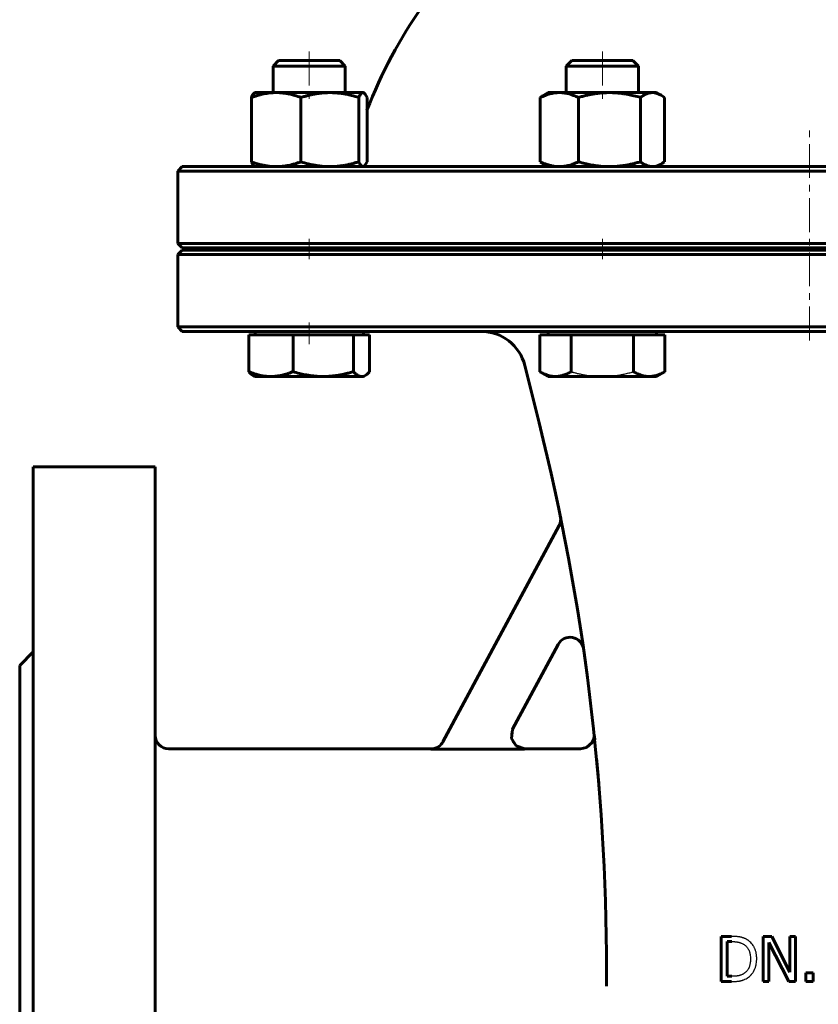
# Model space of a CAD drawing. Header units: millimetres. Extents: x -174 to 180, y -349 to 357.
# Tile 2 of 4: x -172 to 5, y -168 to 50. Entities that reach past the tile are written whole.
import ezdxf

# ---------------------------------------------------------------- set-up
doc = ezdxf.new("R2010")
doc.units = ezdxf.units.MM
for name, pattern in [('K5LT-1', [0]), ('K5LT_AXLED', [12, 7.5, -1.5, 1.5, -1.5]), ('K5LT_BASIC', [0])]:
    doc.linetypes.add(name, pattern=pattern)
doc.layers.add('Системный слой (1)', color=7, linetype='Continuous', true_color=0x6c6c6c)

# ---------------------------------------------------------------- blocks, each defined once
blk = doc.blocks.new('U0')
at = {"layer": 'Системный слой (1)', "color": 143, "linetype": 'K5LT_BASIC', "lineweight": 60, "true_color": 0x33acca}
for p, q in [((2.94, 17.12), (-136.06, 17.12)), ((141.94, 17.12), (2.94, 17.12))]:
    blk.add_line(p, q, dxfattribs=at)
blk = doc.blocks.new('U5')
at = {"layer": 'Системный слой (1)', "color": 143, "linetype": 'K5LT_BASIC', "lineweight": 60, "true_color": 0x33acca}
blk.add_line((-142.06, -49.38), (-142.06, -199.38), dxfattribs=at)
blk = doc.blocks.new('U7')
at = {"layer": 'Системный слой (1)', "color": 143, "linetype": 'K5LT_BASIC', "lineweight": 60, "true_color": 0x33acca}
for p, q in [((2.94, -1.38), (-136.06, -1.38)), ((141.94, -1.38), (2.94, -1.38))]:
    blk.add_line(p, q, dxfattribs=at)
blk = doc.blocks.new('U8')
at = {"layer": 'Системный слой (1)', "color": 143, "linetype": 'K5LT_BASIC', "lineweight": 60, "true_color": 0x33acca}
for p, q in [((-172.06, -93.38), (-172.06, -199.38)), ((-172.06, -199.38), (-172.06, -305.38))]:
    blk.add_line(p, q, dxfattribs=at)
blk = doc.blocks.new('U11')
at = {"layer": 'Системный слой (1)', "color": 143, "linetype": 'K5LT_BASIC', "lineweight": 60, "true_color": 0x33acca}
for p, q in [((-80.92, -111.88), (-139.06, -111.88)), ((-47.79, -111.88), (-60.18, -111.88))]:
    blk.add_line(p, q, dxfattribs=at)
blk = doc.blocks.new('U13')
at = {"layer": 'Системный слой (1)', "color": 143, "linetype": 'K5LT_BASIC', "lineweight": 60, "true_color": 0x33acca}
for p, q in [((-63.1, -109.56), (-62.91, -107.62)), ((-62.91, -107.62), (-62.83, -107.47)), ((-62.09, -111.2), (-63.1, -109.56)), ((-60.18, -111.88), (-62.09, -111.2))]:
    blk.add_line(p, q, dxfattribs=at)
blk = doc.blocks.new('U14')
at = {"layer": 'Системный слой (1)', "color": 143, "linetype": 'K5LT_BASIC', "lineweight": 60, "true_color": 0x33acca}
for p, q in [((-136.06, -19.38), (2.94, -19.38)), ((2.94, -19.38), (141.94, -19.38))]:
    blk.add_line(p, q, dxfattribs=at)
blk = doc.blocks.new('U17')
at = {"layer": 'Системный слой (1)', "color": 143, "linetype": 'K5LT_BASIC', "lineweight": 60, "true_color": 0x33acca}
for p, q in [((-136.06, -0.88), (2.94, -0.88)), ((2.94, -0.88), (141.94, -0.88))]:
    blk.add_line(p, q, dxfattribs=at)
blk = doc.blocks.new('U18')
at = {"layer": 'Системный слой (1)', "color": 143, "linetype": 'K5LT_BASIC', "lineweight": 60, "true_color": 0x33acca}
for p, q in [((-44.8, -108.64), (-44.8, -108.64)), ((-44.8, -108.64), (-44.8, -108.64)), ((-44.8, -108.64), (-44.8, -108.64)), ((-44.8, -108.64), (-44.8, -108.64)), ((-44.8, -108.64), (-44.8, -108.64)), ((-44.8, -108.64), (-44.8, -108.65)), ((-44.8, -108.65), (-44.8, -108.65)), ((-44.8, -108.65), (-44.8, -108.66)), ((-44.8, -108.66), (-44.8, -108.66)), ((-44.8, -108.66), (-44.8, -108.66)), ((-44.8, -108.66), (-44.8, -108.67)), ((-44.8, -108.67), (-44.8, -108.67)), ((-44.8, -108.67), (-44.8, -108.67)), ((-44.8, -108.67), (-44.8, -108.67)), ((-44.8, -108.67), (-44.8, -108.67)), ((-44.8, -108.67), (-44.8, -108.67)), ((-44.8, -108.67), (-44.8, -108.68)), ((-44.8, -108.68), (-44.8, -108.68)), ((-44.8, -108.68), (-44.8, -108.68)), ((-44.8, -108.68), (-44.8, -108.68)), ((-44.8, -108.68), (-44.8, -108.68)), ((-44.8, -108.68), (-44.8, -108.68)), ((-44.8, -108.68), (-44.8, -108.68)), ((-44.8, -108.68), (-44.8, -108.68)), ((-44.8, -108.68), (-44.8, -108.69)), ((-44.8, -108.69), (-44.8, -108.69)), ((-44.8, -108.69), (-44.8, -108.69)), ((-44.8, -108.69), (-44.8, -108.69)), ((-44.8, -108.69), (-44.79, -108.69)), ((-44.79, -108.92), (-44.8, -109.16)), ((-44.79, -108.69), (-44.79, -108.7)), ((-44.79, -108.7), (-44.79, -108.71)), ((-44.79, -108.71), (-44.79, -108.74)), ((-44.79, -108.74), (-44.79, -108.8)), ((-44.79, -108.8), (-44.79, -108.92)), ((-45.26, -110.5), (-46.49, -111.59)), ((-44.89, -109.63), (-45.26, -110.5)), ((-44.8, -109.16), (-44.89, -109.63)), ((-46.49, -111.59), (-47.79, -111.89))]:
    blk.add_line(p, q, dxfattribs=at)
blk = doc.blocks.new('U20')
at = {"layer": 'Системный слой (1)', "color": 143, "linetype": 'K5LT_BASIC', "lineweight": 60, "true_color": 0x33acca}
blk.add_line((-169.06, -49.38), (-169.06, -199.38), dxfattribs=at)
blk = doc.blocks.new('U21')
at = {"layer": 'Системный слой (1)', "color": 143, "linetype": 'K5LT_BASIC', "lineweight": 60, "true_color": 0x33acca}
for start, end in [(106.6014, 113.2947), (66.7053, 73.3986), (130.4969, 159.0486), (20.9328, 49.5031)]:
    blk.add_arc((2.94, -7.93), 105, start, end, dxfattribs=at)
blk = doc.blocks.new('U31')
at = {"layer": 'Системный слой (1)', "color": 143, "linetype": 'K5LT_BASIC', "lineweight": 60, "true_color": 0x33acca}
for p, q in [((-95.96, 33.51), (-96.03, 33.52)), ((-95.89, 33.49), (-95.96, 33.51)), ((-95.82, 33.46), (-95.89, 33.49)), ((-95.76, 33.42), (-95.82, 33.46)), ((-95.54, 33.19), (-95.76, 33.42)), ((-95.3, 32.82), (-95.54, 33.19)), ((-95.11, 32.44), (-95.3, 32.82))]:
    blk.add_line(p, q, dxfattribs=at)
blk = doc.blocks.new('U33')
at = {"layer": 'Системный слой (1)', "color": 143, "linetype": 'K5LT_BASIC', "lineweight": 60, "true_color": 0x33acca}
for p, q in [((-95.59, 17.37), (-95.36, 17.71)), ((-95.36, 17.71), (-95.11, 18.19)), ((-96.03, 17.12), (-95.96, 17.12)), ((-95.96, 17.12), (-95.89, 17.14)), ((-95.89, 17.14), (-95.82, 17.18)), ((-95.82, 17.18), (-95.59, 17.37))]:
    blk.add_line(p, q, dxfattribs=at)
blk = doc.blocks.new('U35')
at = {"layer": 'Системный слой (1)', "color": 143, "linetype": 'K5LT_BASIC', "lineweight": 60, "true_color": 0x33acca}
for p, q in [((-94.87, -28.66), (-94.54, -28.31)), ((-96.33, -29.38), (-96.05, -29.36)), ((-96.05, -29.36), (-95.78, -29.28)), ((-95.78, -29.28), (-95.5, -29.14)), ((-95.5, -29.14), (-95.19, -28.93)), ((-95.19, -28.93), (-94.87, -28.66))]:
    blk.add_line(p, q, dxfattribs=at)
blk = doc.blocks.new('U37')
at = {"layer": 'Системный слой (1)', "color": 143, "linetype": 'K5LT_BASIC', "lineweight": 60, "true_color": 0x33acca}
for p, q in [((-31.75, 33.51), (-31.9, 33.52)), ((-31.12, 33.42), (-31.75, 33.51)), ((-30.49, 33.2), (-31.12, 33.42)), ((-29.98, 32.94), (-30.49, 33.2)), ((-29.74, 32.79), (-29.98, 32.94)), ((-29.49, 32.63), (-29.74, 32.79)), ((-29.24, 32.44), (-29.49, 32.63))]:
    blk.add_line(p, q, dxfattribs=at)
blk = doc.blocks.new('U43')
at = {"layer": 'Системный слой (1)', "color": 143, "linetype": 'K5LT_BASIC', "lineweight": 60, "true_color": 0x33acca}
for p, q in [((-30.64, 17.37), (-29.98, 17.69)), ((-29.98, 17.69), (-29.73, 17.84)), ((-29.73, 17.84), (-29.49, 18.01)), ((-29.49, 18.01), (-29.24, 18.19)), ((-31.9, 17.12), (-31.27, 17.18)), ((-31.27, 17.18), (-30.64, 17.37))]:
    blk.add_line(p, q, dxfattribs=at)

msp = doc.modelspace()

# ---------------------------------------------------------------- linework, layer by layer
at = {"layer": 'Системный слой (1)', "color": 30, "linetype": 'K5LT_AXLED', "lineweight": 18, "true_color": 0xff8000}
for p, q in [((-107.92, 42.62), (-107.92, 31.52)), ((-42.98, 42.62), (-42.98, 31.52)), ((2.94, -21.38), (2.94, 26.54)), ((-107.92, 1.12), (-107.92, -3.38)), ((-42.98, 1.12), (-42.98, -3.38)), ((-107.92, -17.38), (-107.92, -22.18))]:
    msp.add_line(p, q, dxfattribs=at)
at = {"layer": 'Системный слой (1)', "color": 143, "linetype": 'K5LT_BASIC', "lineweight": 60, "true_color": 0x33acca}
for p, q in [((-114.69, 40.62), (-115.92, 39.39)), ((-115.92, 39.39), (-102.26, 39.39)), ((-115.92, 33.52), (-115.92, 39.39)), ((-101.15, 40.62), (-114.69, 40.62)), ((-102.26, 39.39), (-99.92, 39.39)), ((-101.15, 40.62), (-99.92, 39.39)), ((-99.92, 33.52), (-99.92, 39.39)), ((-49.75, 40.62), (-50.98, 39.39)), ((-50.98, 39.39), (-34.98, 39.39)), ((-50.98, 33.52), (-50.98, 39.39)), ((-36.21, 40.62), (-49.75, 40.62)), ((-36.21, 40.62), (-34.98, 39.39)), ((-34.98, 33.52), (-34.98, 39.39)), ((-119.92, 33.52), (-120.03, 33.46)), ((-119.92, 33.52), (-115.24, 33.52)), ((-115.24, 33.52), (-103.34, 33.52)), ((-103.34, 33.52), (-96.03, 33.52)), ((-96.03, 33.52), (-95.92, 33.52)), ((-95.92, 33.52), (-95.82, 33.46)), ((-54.98, 33.52), (-55.97, 32.94)), ((-54.98, 33.52), (-52.51, 33.52)), ((-52.51, 33.52), (-41.43, 33.52)), ((-41.43, 33.52), (-31.9, 33.52)), ((-31.9, 33.52), (-30.98, 33.52)), ((-30.98, 33.52), (-29.98, 32.94)), ((-120.73, 32.44), (-120.73, 18.19)), ((-109.75, 32.44), (-109.75, 18.19)), ((-96.94, 32.44), (-96.94, 18.19)), ((-95.11, 32.44), (-95.11, 18.19)), ((-56.72, 32.44), (-56.72, 18.19)), ((-48.3, 32.44), (-48.3, 18.19)), ((-34.56, 32.44), (-34.56, 18.19)), ((-29.24, 32.44), (-29.24, 18.19)), ((-54.98, 17.12), (-55.97, 17.69)), ((-30.98, 17.12), (-29.98, 17.69)), ((-136.06, 17.12), (-137.06, 16.12)), ((-137.06, 0.12), (-137.06, 16.12)), ((-137.06, 16.12), (2.94, 16.12)), ((-119.92, 17.12), (-120.03, 17.18)), ((-119.92, 17.12), (-120.02, 17.17)), ((-95.92, 17.12), (-95.82, 17.18)), ((2.94, 16.12), (142.94, 16.12)), ((2.94, 0.12), (-137.06, 0.12)), ((-136.06, -0.88), (-137.06, 0.12)), ((142.94, 0.12), (2.94, 0.12)), ((-136.06, -1.38), (-137.06, -2.38)), ((-115.92, -1.38), (-115.92, -0.88)), ((-99.92, -1.38), (-99.92, -0.88)), ((-97.06, -1.38), (-97.06, -0.88)), ((-50.98, -1.38), (-50.98, -0.88)), ((-34.98, -1.38), (-34.98, -0.88)), ((-137.06, -2.38), (2.94, -2.38)), ((-137.06, -18.38), (-137.06, -2.38)), ((2.94, -2.38), (142.94, -2.38)), ((2.94, -18.38), (-137.06, -18.38)), ((-136.06, -19.38), (-137.06, -18.38)), ((-119.92, -20.18), (-119.92, -19.38)), ((-95.92, -20.18), (-95.92, -19.38)), ((-54.98, -20.18), (-54.98, -19.38)), ((-30.98, -20.18), (-30.98, -19.38)), ((142.94, -18.38), (2.94, -18.38)), ((-121.31, -20.18), (-121.31, -28.31)), ((-121.31, -20.18), (-116.41, -20.18)), ((-116.41, -20.18), (-111.51, -20.18)), ((-111.51, -20.18), (-104.82, -20.18)), ((-111.51, -20.18), (-111.51, -28.31)), ((-104.82, -20.18), (-98.12, -20.18)), ((-98.12, -20.18), (-98.12, -28.31)), ((-98.12, -20.18), (-96.33, -20.18)), ((-96.33, -20.18), (-94.54, -20.18)), ((-94.54, -20.18), (-94.54, -28.31)), ((-56.83, -20.18), (-53.37, -20.18)), ((-56.83, -20.18), (-56.83, -28.31)), ((-53.37, -20.18), (-49.91, -20.18)), ((-49.91, -20.18), (-49.91, -28.31)), ((-49.91, -20.18), (-42.98, -20.18)), ((-42.98, -20.18), (-36.05, -20.18)), ((-36.05, -20.18), (-32.59, -20.18)), ((-36.05, -20.18), (-36.05, -28.31)), ((-32.59, -20.18), (-29.12, -20.18)), ((-29.12, -20.18), (-29.12, -28.31)), ((-56.99, -39.67), (-60.16, -26.96)), ((-54.98, -29.38), (-56.83, -28.31)), ((-30.98, -29.38), (-29.12, -28.31)), ((-119.92, -29.38), (-120.35, -29.14)), ((-116.41, -29.38), (-119.92, -29.38)), ((-104.82, -29.38), (-116.41, -29.38)), ((-96.33, -29.38), (-104.82, -29.38)), ((-95.92, -29.38), (-96.33, -29.38)), ((-95.92, -29.38), (-95.5, -29.14)), ((-53.37, -29.38), (-54.98, -29.38)), ((-42.98, -29.38), (-53.37, -29.38)), ((-32.59, -29.38), (-42.98, -29.38)), ((-30.98, -29.38), (-32.59, -29.38)), ((-169.06, -49.38), (-142.06, -49.38)), ((-78.29, -110.34), (-52.57, -62.42)), ((-52.77, -88.73), (-62.85, -107.5)), ((-172.06, -93.38), (-169.06, -90.38)), ((-44.77, -108.87), (-44.77, -108.87)), ((-44.67, -109.87), (-44.75, -109.07)), ((-80.94, -111.92), (-60.2, -111.92)), ((-16.66, -153.43), (-16.66, -163.43)), ((-14.39, -153.43), (-16.66, -153.43)), ((-15.33, -154.58), (-14.32, -154.58)), ((-15.33, -162.27), (-15.33, -154.58)), ((-7.34, -153.43), (-7.34, -163.43)), ((-5.45, -153.43), (-7.34, -153.43)), ((-6.1, -163.43), (-6.1, -154.8)), ((-6.1, -154.8), (-1.67, -163.43)), ((-1.42, -161.34), (-5.45, -153.43)), ((-0.18, -153.43), (-1.42, -153.43)), ((-1.42, -153.43), (-1.42, -161.34)), ((-0.18, -163.43), (-0.18, -153.43)), ((-42.06, -164.48), (-42.06, -160.94)), ((-16.66, -163.43), (-14.36, -163.43)), ((-14.32, -162.27), (-15.33, -162.27)), ((-7.34, -163.43), (-6.1, -163.43)), ((-1.67, -163.43), (-0.18, -163.43)), ((2.11, -161.51), (2.11, -163.43)), ((3.71, -161.51), (2.11, -161.51)), ((2.11, -163.43), (3.71, -163.43)), ((3.71, -163.43), (3.71, -161.51))]:
    msp.add_line(p, q, dxfattribs=at)
for centre, radius, start, end in [((-69.86, -29.38), 10, 14.0362, 90), ((-542.06, -160.94), 500, 0, 14.0362), ((-55.21, -61), 3, 331.7693, 11.6006), ((-50.12, -90.15), 3, 8.189, 151.7693), ((-139.06, -108.88), 3, 180, 270), ((-542.06, -160.94), 500, 5.8925, 5.9773)]:
    msp.add_arc(centre, radius, start, end, dxfattribs=at)
for points, knots in [([(-115.24, 33.52), (-115.48, 33.52), (-115.95, 33.5), (-116.65, 33.45), (-117.32, 33.36), (-117.99, 33.24), (-118.65, 33.09), (-119.32, 32.91), (-120.01, 32.7), (-120.49, 32.53), (-120.73, 32.44)], [0, 0, 0, 0, 1.556195, 3.019436, 4.403842, 5.727684, 7.028118, 8.32451, 9.643455, 11, 11, 11, 11]), ([(-120.73, 32.44), (-120.67, 32.58), (-120.55, 32.82), (-120.38, 33.09), (-120.24, 33.29), (-120.12, 33.4), (-120.05, 33.44), (-120.03, 33.46)], [0, 0, 0, 0, 1.98732, 3.838925, 5.482306, 7.202848, 8, 8, 8, 8]), ([(-109.75, 32.44), (-110.22, 32.62), (-111.02, 32.88), (-112.01, 33.13), (-112.86, 33.31), (-113.65, 33.43), (-114.46, 33.5), (-114.98, 33.52), (-115.24, 33.52)], [0, 0, 0, 0, 2.099298, 3.666194, 4.814162, 6.366241, 7.667869, 9, 9, 9, 9]), ([(-103.34, 33.52), (-103.62, 33.52), (-104.17, 33.5), (-104.99, 33.45), (-105.78, 33.36), (-106.55, 33.24), (-107.32, 33.09), (-108.1, 32.91), (-108.91, 32.7), (-109.46, 32.53), (-109.75, 32.44)], [0, 0, 0, 0, 1.556195, 3.019436, 4.403842, 5.727684, 7.028118, 8.32451, 9.643455, 11, 11, 11, 11]), ([(-96.94, 32.44), (-97.49, 32.62), (-98.42, 32.88), (-99.58, 33.13), (-100.57, 33.31), (-101.49, 33.43), (-102.44, 33.5), (-103.04, 33.52), (-103.34, 33.52)], [0, 0, 0, 0, 2.099298, 3.666194, 4.814162, 6.366241, 7.667869, 9, 9, 9, 9]), ([(-96.03, 33.52), (-96.07, 33.52), (-96.14, 33.5), (-96.26, 33.45), (-96.37, 33.36), (-96.48, 33.24), (-96.59, 33.09), (-96.7, 32.91), (-96.82, 32.7), (-96.9, 32.53), (-96.94, 32.44)], [0, 0, 0, 0, 1.556195, 3.019436, 4.403842, 5.727684, 7.028118, 8.32451, 9.643455, 11, 11, 11, 11]), ([(-52.51, 33.52), (-52.69, 33.52), (-53.05, 33.5), (-53.59, 33.45), (-54.11, 33.36), (-54.62, 33.24), (-55.12, 33.09), (-55.64, 32.91), (-56.17, 32.7), (-56.53, 32.53), (-56.72, 32.44)], [0, 0, 0, 0, 1.556195, 3.019436, 4.403842, 5.727684, 7.028118, 8.32451, 9.643455, 11, 11, 11, 11]), ([(-48.3, 32.44), (-48.66, 32.62), (-49.27, 32.88), (-50.03, 33.13), (-50.69, 33.31), (-51.29, 33.43), (-51.91, 33.5), (-52.31, 33.52), (-52.51, 33.52)], [0, 0, 0, 0, 2.099298, 3.666194, 4.814162, 6.366241, 7.667869, 9, 9, 9, 9]), ([(-41.43, 33.52), (-41.73, 33.52), (-42.31, 33.5), (-43.19, 33.45), (-44.04, 33.36), (-44.87, 33.24), (-45.69, 33.09), (-46.53, 32.91), (-47.4, 32.7), (-47.99, 32.53), (-48.3, 32.44)], [0, 0, 0, 0, 1.556195, 3.019436, 4.403842, 5.727684, 7.028118, 8.32451, 9.643455, 11, 11, 11, 11]), ([(-34.56, 32.44), (-35.06, 32.59), (-35.99, 32.84), (-37.08, 33.08), (-37.95, 33.23), (-38.77, 33.35), (-39.7, 33.45), (-40.62, 33.51), (-41.18, 33.52), (-41.43, 33.52)], [0, 0, 0, 0, 1.974251, 3.768081, 4.700854, 5.797945, 7.430361, 8.887345, 10, 10, 10, 10]), ([(-31.9, 33.52), (-32.01, 33.52), (-32.24, 33.5), (-32.58, 33.45), (-32.91, 33.36), (-33.23, 33.24), (-33.55, 33.09), (-33.87, 32.91), (-34.21, 32.7), (-34.44, 32.53), (-34.56, 32.44)], [0, 0, 0, 0, 1.556195, 3.019436, 4.403842, 5.727684, 7.028118, 8.32451, 9.643455, 11, 11, 11, 11]), ([(-120.03, 17.18), (-120.08, 17.21), (-120.18, 17.29), (-120.33, 17.47), (-120.48, 17.7), (-120.62, 17.95), (-120.7, 18.13), (-120.73, 18.19)], [0, 0, 0, 0, 1.995787, 3.5719, 5.328689, 7.219353, 8, 8, 8, 8]), ([(-120.73, 18.19), (-120.25, 18.01), (-119.46, 17.75), (-118.47, 17.5), (-117.61, 17.32), (-116.83, 17.2), (-116.01, 17.13), (-115.5, 17.12), (-115.24, 17.12)], [0, 0, 0, 0, 2.099298, 3.666194, 4.814162, 6.366241, 7.667869, 9, 9, 9, 9]), ([(-115.24, 17.12), (-115, 17.12), (-114.53, 17.13), (-113.83, 17.19), (-113.15, 17.28), (-112.49, 17.39), (-111.83, 17.54), (-111.16, 17.72), (-110.46, 17.94), (-109.99, 18.1), (-109.75, 18.19)], [0, 0, 0, 0, 1.556195, 3.019436, 4.403842, 5.727684, 7.028118, 8.32451, 9.643455, 11, 11, 11, 11]), ([(-109.75, 18.19), (-109.19, 18.01), (-108.26, 17.75), (-107.11, 17.5), (-106.11, 17.32), (-105.2, 17.2), (-104.25, 17.13), (-103.65, 17.12), (-103.34, 17.12)], [0, 0, 0, 0, 2.099298, 3.666194, 4.814162, 6.366241, 7.667869, 9, 9, 9, 9]), ([(-103.34, 17.12), (-103.06, 17.12), (-102.52, 17.13), (-101.7, 17.19), (-100.91, 17.28), (-100.14, 17.39), (-99.37, 17.54), (-98.58, 17.72), (-97.78, 17.94), (-97.22, 18.1), (-96.94, 18.19)], [0, 0, 0, 0, 1.556195, 3.019436, 4.403842, 5.727684, 7.028118, 8.32451, 9.643455, 11, 11, 11, 11]), ([(-96.94, 18.19), (-96.86, 18.01), (-96.73, 17.75), (-96.56, 17.5), (-96.42, 17.32), (-96.29, 17.2), (-96.15, 17.13), (-96.07, 17.12), (-96.03, 17.12)], [0, 0, 0, 0, 2.099298, 3.666194, 4.814162, 6.366241, 7.667869, 9, 9, 9, 9]), ([(-56.72, 18.19), (-56.35, 18.01), (-55.74, 17.75), (-54.98, 17.5), (-54.33, 17.32), (-53.73, 17.2), (-53.1, 17.13), (-52.71, 17.12), (-52.51, 17.12)], [0, 0, 0, 0, 2.099298, 3.666194, 4.814162, 6.366241, 7.667869, 9, 9, 9, 9]), ([(-55.97, 17.69), (-56.16, 17.8), (-56.4, 17.96), (-56.65, 18.14), (-56.72, 18.19)], [0, 0, 0, 0, 3.635171, 5, 5, 5, 5]), ([(-52.51, 17.12), (-52.32, 17.12), (-51.96, 17.13), (-51.43, 17.19), (-50.91, 17.28), (-50.4, 17.39), (-49.89, 17.54), (-49.38, 17.72), (-48.85, 17.94), (-48.48, 18.1), (-48.3, 18.19)], [0, 0, 0, 0, 1.556195, 3.019436, 4.403842, 5.727684, 7.028118, 8.32451, 9.643455, 11, 11, 11, 11]), ([(-48.3, 18.19), (-47.79, 18.04), (-46.87, 17.79), (-45.77, 17.56), (-44.9, 17.4), (-44.08, 17.28), (-43.16, 17.18), (-42.24, 17.13), (-41.67, 17.12), (-41.43, 17.12)], [0, 0, 0, 0, 1.974251, 3.768081, 4.700854, 5.797945, 7.430361, 8.887345, 10, 10, 10, 10]), ([(-41.43, 17.12), (-41.13, 17.12), (-40.54, 17.13), (-39.66, 17.19), (-38.81, 17.28), (-37.99, 17.39), (-37.16, 17.54), (-36.32, 17.72), (-35.45, 17.94), (-34.86, 18.1), (-34.56, 18.19)], [0, 0, 0, 0, 1.556195, 3.019436, 4.403842, 5.727684, 7.028118, 8.32451, 9.643455, 11, 11, 11, 11]), ([(-34.56, 18.19), (-34.33, 18.01), (-33.94, 17.75), (-33.46, 17.5), (-33.05, 17.32), (-32.67, 17.2), (-32.27, 17.13), (-32.02, 17.12), (-31.9, 17.12)], [0, 0, 0, 0, 2.099298, 3.666194, 4.814162, 6.366241, 7.667869, 9, 9, 9, 9]), ([(-120.35, -29.14), (-120.45, -29.08), (-120.66, -28.94), (-120.98, -28.66), (-121.19, -28.44), (-121.31, -28.31)], [0, 0, 0, 0, 2.12042, 3.984235, 6, 6, 6, 6]), ([(-121.31, -28.31), (-120.88, -28.49), (-120.17, -28.75), (-119.29, -29), (-118.53, -29.18), (-117.82, -29.3), (-117.1, -29.37), (-116.64, -29.38), (-116.41, -29.38)], [0, 0, 0, 0, 2.099298, 3.666194, 4.814162, 6.366241, 7.667869, 9, 9, 9, 9]), ([(-116.41, -29.38), (-116.19, -29.38), (-115.77, -29.37), (-115.15, -29.31), (-114.55, -29.22), (-113.95, -29.11), (-113.36, -28.96), (-112.77, -28.78), (-112.15, -28.57), (-111.72, -28.4), (-111.51, -28.31)], [0, 0, 0, 0, 1.556195, 3.019436, 4.403842, 5.727684, 7.028118, 8.32451, 9.643455, 11, 11, 11, 11]), ([(-111.51, -28.31), (-111.02, -28.46), (-110.12, -28.71), (-109.05, -28.94), (-108.2, -29.1), (-107.4, -29.22), (-106.5, -29.32), (-105.61, -29.37), (-105.06, -29.38), (-104.82, -29.38)], [0, 0, 0, 0, 1.974251, 3.768081, 4.700854, 5.797945, 7.430361, 8.887345, 10, 10, 10, 10]), ([(-104.82, -29.38), (-104.52, -29.38), (-103.95, -29.37), (-103.1, -29.31), (-102.27, -29.22), (-101.46, -29.11), (-100.66, -28.96), (-99.84, -28.78), (-99, -28.57), (-98.42, -28.4), (-98.12, -28.31)], [0, 0, 0, 0, 1.556195, 3.019436, 4.403842, 5.727684, 7.028118, 8.32451, 9.643455, 11, 11, 11, 11]), ([(-98.12, -28.31), (-97.97, -28.49), (-97.71, -28.75), (-97.39, -29), (-97.11, -29.18), (-96.85, -29.3), (-96.58, -29.37), (-96.42, -29.38), (-96.33, -29.38)], [0, 0, 0, 0, 2.099298, 3.666194, 4.814162, 6.366241, 7.667869, 9, 9, 9, 9]), ([(-56.83, -28.31), (-56.54, -28.49), (-56.03, -28.75), (-55.41, -29), (-54.87, -29.18), (-54.37, -29.3), (-53.86, -29.37), (-53.54, -29.38), (-53.37, -29.38)], [0, 0, 0, 0, 2.099298, 3.666194, 4.814162, 6.366241, 7.667869, 9, 9, 9, 9]), ([(-53.37, -29.38), (-53.22, -29.38), (-52.92, -29.37), (-52.48, -29.31), (-52.05, -29.22), (-51.64, -29.11), (-51.22, -28.96), (-50.8, -28.78), (-50.36, -28.57), (-50.06, -28.4), (-49.91, -28.31)], [0, 0, 0, 0, 1.556195, 3.019436, 4.403842, 5.727684, 7.028118, 8.32451, 9.643455, 11, 11, 11, 11]), ([(-36.05, -28.31), (-35.75, -28.49), (-35.25, -28.75), (-34.62, -29), (-34.08, -29.18), (-33.59, -29.3), (-33.07, -29.37), (-32.75, -29.38), (-32.59, -29.38)], [0, 0, 0, 0, 2.099298, 3.666194, 4.814162, 6.366241, 7.667869, 9, 9, 9, 9]), ([(-32.59, -29.38), (-32.44, -29.38), (-32.14, -29.37), (-31.7, -29.31), (-31.27, -29.22), (-30.85, -29.11), (-30.43, -28.96), (-30.01, -28.78), (-29.57, -28.57), (-29.28, -28.4), (-29.12, -28.31)], [0, 0, 0, 0, 1.556195, 3.019436, 4.403842, 5.727684, 7.028118, 8.32451, 9.643455, 11, 11, 11, 11]), ([(-80.92, -111.88), (-80.3, -111.88), (-79.23, -111.54), (-78.49, -110.71), (-78.28, -110.3)], [0, 0, 0, 0, 0.571428, 1, 1, 1, 1]), ([(-43.67, -120.8), (-43.71, -120.29), (-43.75, -119.8), (-43.83, -118.84), (-43.87, -118.38), (-43.95, -117.48), (-43.99, -117.05), (-44.02, -116.61), (-44.03, -116.59), (-44.04, -116.44), (-44.05, -116.32), (-44.09, -115.94), (-44.11, -115.68), (-44.13, -115.39), (-44.14, -115.35), (-44.15, -115.24), (-44.15, -115.18), (-44.16, -115.09), (-44.16, -115.06), (-44.17, -115.03), (-44.17, -115.02), (-44.17, -115.01), (-44.17, -115.01), (-44.17, -115), (-44.17, -115), (-44.17, -115), (-44.17, -115), (-44.17, -114.99), (-44.17, -114.99), (-44.17, -114.99), (-44.17, -114.99), (-44.17, -114.99), (-44.17, -114.98), (-44.17, -114.97), (-44.17, -114.97), (-44.17, -114.95), (-44.18, -114.94), (-44.18, -114.91), (-44.18, -114.89), (-44.19, -114.82), (-44.19, -114.78), (-44.2, -114.66), (-44.21, -114.57), (-44.22, -114.43), (-44.24, -114.29), (-44.24, -114.23)], [0, 0, 0, 0, 5.107184, 5.107184, 10.214368, 10.214368, 15.321551, 15.321551, 15.598579, 15.598579, 17.130432, 17.130432, 20.428735, 20.428735, 20.94085, 20.94085, 21.824337, 21.824337, 22.15565, 22.15565, 22.279894, 22.279894, 22.326486, 22.326486, 22.343959, 22.343959, 22.361431, 22.361431, 22.372691, 22.372691, 22.392105, 22.392105, 22.429379, 22.429379, 22.503151, 22.503151, 22.650308, 22.650308, 22.943844, 22.943844, 23.529362, 23.529362, 24.697294, 24.697294, 25.535919, 25.535919, 25.535919, 25.535919]), ([(-44.15, -115.22), (-44.14, -115.33), (-44.12, -115.54), (-44.1, -115.79), (-44.09, -115.91), (-44.06, -116.21), (-44.04, -116.39), (-44.01, -116.75), (-44, -116.94), (-43.98, -117.16), (-43.97, -117.2), (-43.95, -117.5), (-43.92, -117.76), (-43.9, -118.03)], [0, 0, 0, 0, 1.911896, 1.911896, 3.823791, 3.823791, 6.500447, 6.500447, 9.177104, 9.177104, 9.736743, 9.736743, 13.383282, 13.383282, 13.383282, 13.383282])]:
    msp.add_open_spline(points, degree=3, knots=knots, dxfattribs=at)
msp.add_open_spline([(-56.72, 32.44), (-56.46, 32.64), (-56.21, 32.8), (-55.97, 32.94)], degree=3, dxfattribs=at)
at = {"layer": 'Системный слой (1)', "color": 7, "linetype": 'K5LT-1'}
for points, knots in [([(-49.91, -28.31), (-49.85, -28.33), (-49.73, -28.36), (-49.56, -28.41), (-49.38, -28.46), (-49.15, -28.52), (-48.87, -28.6), (-48.36, -28.72), (-47.69, -28.87), (-46.89, -29.03), (-46.23, -29.14), (-45.73, -29.21), (-45.27, -29.26), (-44.75, -29.31), (-43.96, -29.37), (-43.37, -29.38), (-42.98, -29.38)], [0, 0, 0, 0, 0.0161629, 0.0323258, 0.0484887, 0.0646516, 0.0969774, 0.1293032, 0.2113663, 0.2934294, 0.372977, 0.4127509, 0.4525247, 0.5151065, 0.5776882, 0.7028517, 0.7028517, 0.7028517, 0.7028517]), ([(-42.98, -29.38), (-42.89, -29.38), (-42.73, -29.38), (-42.48, -29.38), (-42.24, -29.37), (-41.91, -29.36), (-41.5, -29.33), (-40.94, -29.29), (-40.31, -29.22), (-39.61, -29.12), (-38.89, -29), (-38.08, -28.83), (-37.31, -28.65), (-36.69, -28.49), (-36.32, -28.39), (-36.14, -28.34), (-36.05, -28.31)], [0.7028517, 0.7028517, 0.7028517, 0.7028517, 0.7289557, 0.7550597, 0.7811638, 0.8072678, 0.8594758, 0.9116839, 0.9847772, 1.0578705, 1.1309638, 1.2040571, 1.3048802, 1.3552918, 1.3804975, 1.4057033, 1.4057033, 1.4057033, 1.4057033]), ([(-60.2, -111.92), (-60.33, -111.92), (-60.57, -111.9), (-60.82, -111.86), (-61.01, -111.81), (-61.15, -111.77), (-61.28, -111.72), (-61.37, -111.68), (-61.43, -111.66), (-61.52, -111.61), (-61.69, -111.53), (-61.83, -111.44), (-61.95, -111.36), (-61.98, -111.34), (-62.03, -111.3), (-62.11, -111.23), (-62.28, -111.09), (-62.48, -110.88), (-62.7, -110.59), (-62.85, -110.33), (-62.95, -110.12), (-63.01, -109.99), (-63.03, -109.91), (-63.05, -109.87), (-63.07, -109.81), (-63.1, -109.71), (-63.14, -109.51), (-63.17, -109.33), (-63.19, -109.19), (-63.19, -109.14), (-63.19, -109.07), (-63.2, -108.96), (-63.2, -108.75), (-63.17, -108.46), (-63.1, -108.11), (-62.99, -107.79), (-62.9, -107.59), (-62.85, -107.5)], [0, 0, 0, 0, 0.0367783, 0.0735565, 0.0773433, 0.0964132, 0.1154831, 0.1190001, 0.1251786, 0.1375354, 0.1479916, 0.1831615, 0.1869064, 0.1906195, 0.1957985, 0.2061564, 0.2225723, 0.2597039, 0.2956177, 0.3306449, 0.3493306, 0.3680163, 0.3716532, 0.3752708, 0.3807127, 0.3915965, 0.4060052, 0.4421815, 0.4459496, 0.4498236, 0.4559605, 0.4682341, 0.4824269, 0.5192398, 0.5560528, 0.5884204, 0.620788, 0.620788, 0.620788, 0.620788]), ([(-78.29, -110.34), (-78.35, -110.45), (-78.48, -110.66), (-78.72, -110.95), (-78.92, -111.15), (-79.07, -111.27), (-79.17, -111.34), (-79.34, -111.46), (-79.54, -111.57), (-79.74, -111.67), (-79.85, -111.72), (-80.03, -111.78), (-80.18, -111.82), (-80.41, -111.87), (-80.63, -111.91), (-80.84, -111.92), (-80.94, -111.92)], [0, 0, 0, 0, 0.0372761, 0.0745522, 0.1125418, 0.1219959, 0.13145, 0.1503582, 0.1838772, 0.2005857, 0.2172942, 0.2212064, 0.2585355, 0.2623485, 0.2934146, 0.3244807, 0.3244807, 0.3244807, 0.3244807]), ([(-10.8, -154.22), (-10.83, -154.2), (-10.89, -154.16), (-11.02, -154.09), (-11.14, -154.02), (-11.28, -153.95), (-11.39, -153.9), (-11.5, -153.86), (-11.62, -153.81), (-11.74, -153.77), (-11.86, -153.73), (-11.98, -153.69), (-12.08, -153.66), (-12.15, -153.64), (-12.2, -153.63), (-12.27, -153.61), (-12.36, -153.59), (-12.44, -153.57), (-12.53, -153.56), (-12.64, -153.54), (-12.84, -153.51), (-13.13, -153.48), (-13.45, -153.45), (-13.72, -153.44), (-13.94, -153.43), (-14.16, -153.43), (-14.31, -153.43), (-14.39, -153.43)], [-1.166779, -1.166779, -1.166779, -1.166779, -1.121743, -1.076706, -0.986633, -0.939168, -0.891703, -0.844237, -0.796772, -0.749307, -0.701842, -0.654376, -0.606911, -0.592293, -0.577675, -0.548439, -0.519204, -0.489968, -0.463871, -0.437773, -0.385579, -0.289184, -0.192789, -0.144592, -0.096395, -0.048197, 0, 0, 0, 0]), ([(-14.32, -154.58), (-14.27, -154.58), (-14.16, -154.58), (-14.01, -154.58), (-13.86, -154.59), (-13.72, -154.59), (-13.6, -154.6), (-13.48, -154.61), (-13.36, -154.63), (-13.25, -154.64), (-13.15, -154.65), (-13.06, -154.67), (-12.97, -154.69), (-12.89, -154.7), (-12.84, -154.71), (-12.79, -154.72), (-12.72, -154.74), (-12.65, -154.76), (-12.58, -154.78), (-12.5, -154.81), (-12.4, -154.84), (-12.3, -154.88), (-12.1, -154.96), (-11.9, -155.05), (-11.73, -155.15), (-11.68, -155.18)], [-0.2002235, -0.2002235, -0.2002235, -0.2002235, -0.1913487, -0.1824739, -0.1735991, -0.1647243, -0.1568399, -0.1489555, -0.1410711, -0.1331867, -0.1261496, -0.1191124, -0.1120753, -0.1050382, -0.1018794, -0.0987205, -0.0924028, -0.0860851, -0.0797674, -0.0734498, -0.0671321, -0.0544967, -0.0468704, -0.0139734, 0, 0, 0, 0]), ([(-8.78, -158.43), (-8.78, -158.36), (-8.78, -158.23), (-8.79, -158.03), (-8.8, -157.83), (-8.83, -157.58), (-8.87, -157.28), (-8.93, -156.95), (-9.02, -156.64), (-9.11, -156.37), (-9.21, -156.12), (-9.32, -155.89), (-9.43, -155.68), (-9.53, -155.53), (-9.68, -155.3), (-9.9, -155), (-10.28, -154.62), (-10.59, -154.37), (-10.77, -154.24), (-10.8, -154.22)], [-0.3878233, -0.3878233, -0.3878233, -0.3878233, -0.3739824, -0.3601415, -0.3463006, -0.3324597, -0.3067193, -0.2809788, -0.2567423, -0.2325057, -0.2122391, -0.1919725, -0.1717278, -0.1514831, -0.1471088, -0.1022452, -0.0557703, -0.009942, 0, 0, 0, 0]), ([(-11.68, -155.18), (-11.62, -155.21), (-11.52, -155.28), (-11.41, -155.36), (-11.25, -155.49), (-11.07, -155.66), (-10.84, -155.94), (-10.64, -156.25), (-10.48, -156.59), (-10.38, -156.85), (-10.3, -157.14), (-10.23, -157.45), (-10.19, -157.8), (-10.17, -158.04), (-10.17, -158.16), (-10.16, -158.29), (-10.16, -158.37), (-10.16, -158.42)], [-0.3749552, -0.3749552, -0.3749552, -0.3749552, -0.3545382, -0.3341212, -0.3298747, -0.2904521, -0.2510413, -0.2116305, -0.1708643, -0.1331127, -0.1257038, -0.0838487, -0.0419937, -0.0314952, -0.0209968, -0.0104984, 0, 0, 0, 0]), ([(-10.16, -158.42), (-10.16, -158.47), (-10.16, -158.58), (-10.17, -158.75), (-10.18, -158.91), (-10.19, -159.06), (-10.21, -159.2), (-10.23, -159.38), (-10.27, -159.59), (-10.32, -159.82), (-10.38, -160.03), (-10.45, -160.21), (-10.52, -160.38), (-10.59, -160.54), (-10.71, -160.74), (-10.87, -160.98), (-11.1, -161.25), (-11.34, -161.45), (-11.5, -161.57), (-11.56, -161.61)], [-0.452495, -0.452495, -0.452495, -0.452495, -0.436047, -0.419599, -0.4031511, -0.3867031, -0.3717284, -0.3567538, -0.3268046, -0.2992599, -0.2717152, -0.2478501, -0.223985, -0.200485, -0.1769849, -0.1299847, -0.0794218, -0.0295988, 0, 0, 0, 0]), ([(-10.82, -162.62), (-10.68, -162.53), (-10.53, -162.42), (-10.26, -162.18), (-10.11, -162.03), (-9.97, -161.87), (-9.91, -161.8), (-9.81, -161.68), (-9.67, -161.49), (-9.55, -161.29), (-9.45, -161.12), (-9.36, -160.95), (-9.25, -160.73), (-9.13, -160.46), (-9.03, -160.18), (-8.97, -159.97), (-8.9, -159.66), (-8.82, -159.23), (-8.78, -158.76), (-8.78, -158.48), (-8.78, -158.43)], [-0.4573157, -0.4573157, -0.4573157, -0.4573157, -0.4052058, -0.3997593, -0.3468874, -0.3413652, -0.3342776, -0.3201026, -0.2932297, -0.2656183, -0.2518125, -0.2380068, -0.2103953, -0.1827839, -0.1560254, -0.1292669, -0.1240536, -0.0692953, -0.011911, 0, 0, 0, 0]), ([(-14.36, -163.43), (-14.3, -163.43), (-14.17, -163.42), (-13.98, -163.42), (-13.8, -163.42), (-13.63, -163.41), (-13.46, -163.4), (-13.24, -163.38), (-13.02, -163.36), (-12.8, -163.34), (-12.63, -163.31), (-12.5, -163.29), (-12.39, -163.27), (-12.33, -163.26), (-12.27, -163.24), (-12.2, -163.23), (-12.13, -163.21), (-12.06, -163.19), (-11.98, -163.16), (-11.84, -163.12), (-11.63, -163.04), (-11.3, -162.9), (-11.03, -162.76), (-10.85, -162.64), (-10.82, -162.62)], [-0.8024027, -0.8024027, -0.8024027, -0.8024027, -0.7702862, -0.7381697, -0.7060533, -0.6739368, -0.6418203, -0.6097039, -0.5454709, -0.5063945, -0.4673181, -0.4282417, -0.4087035, -0.3891653, -0.3767884, -0.3644115, -0.3396576, -0.3229278, -0.306198, -0.2768289, -0.2126367, -0.1484445, -0.0200601, 0, 0, 0, 0]), ([(-11.56, -161.61), (-11.61, -161.65), (-11.73, -161.72), (-11.86, -161.8), (-12.05, -161.9), (-12.2, -161.96), (-12.36, -162.02), (-12.43, -162.04), (-12.52, -162.07), (-12.61, -162.1), (-12.71, -162.12), (-12.81, -162.14), (-12.96, -162.17), (-13.11, -162.19), (-13.27, -162.22), (-13.39, -162.23), (-13.51, -162.24), (-13.65, -162.25), (-13.8, -162.26), (-13.97, -162.27), (-14.14, -162.27), (-14.26, -162.27), (-14.32, -162.27)], [-0.2123207, -0.2123207, -0.2123207, -0.2123207, -0.1959852, -0.1796498, -0.1762673, -0.1435812, -0.1401974, -0.1354558, -0.1259728, -0.1185366, -0.1111005, -0.1026408, -0.0941812, -0.077262, -0.0688024, -0.0603427, -0.0518831, -0.0434235, -0.0325676, -0.0217118, -0.0108559, 0, 0, 0, 0])]:
    msp.add_open_spline(points, degree=3, knots=knots, dxfattribs=at)

# ---------------------------------------------------------------- block references
at = {"layer": 'Системный слой (1)'}
for name in ['U21', 'U31', 'U37', 'U33', 'U43', 'U0', 'U17', 'U7', 'U14', 'U35', 'U20', 'U5', 'U8', 'U13', 'U18', 'U11']:
    msp.add_blockref(name, (0, 0), dxfattribs=at)

doc.saveas('drawing.dxf')
